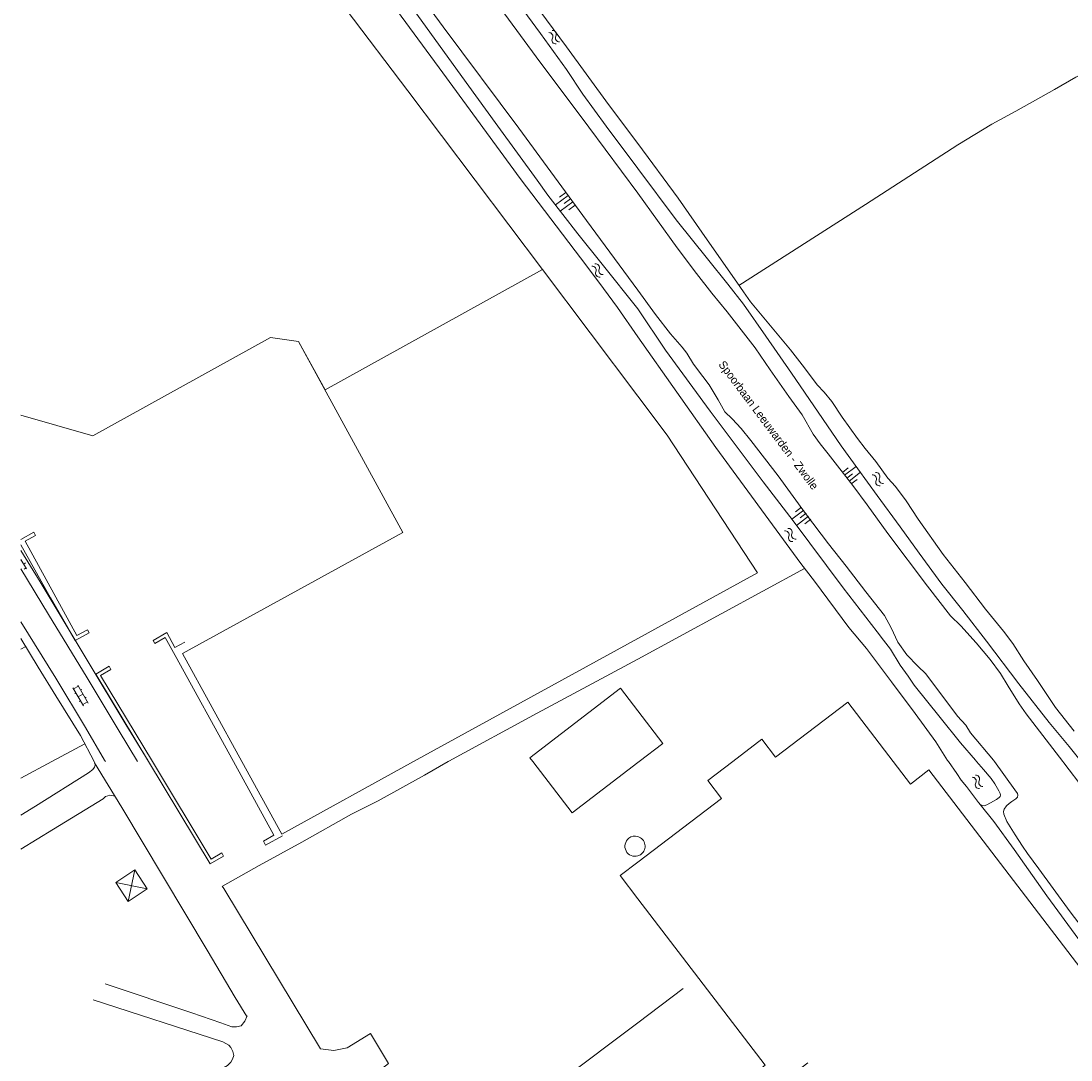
# Model space of a CAD drawing. Header units: metres. Extents: x 195864 to 198202, y 543264 to 544906.
# Tile 39 of 79: x 195864 to 196096, y 544434 to 544664. Entities that reach past the tile are written whole.
import ezdxf

# ---------------------------------------------------------------- set-up
doc = ezdxf.new("R2010")
doc.units = ezdxf.units.M
doc.header["$MEASUREMENT"] = 0
for name, color, linetype, lineweight in [('Level 11', 7, 'Continuous', 0), ('Level 12', 7, 'Continuous', 0), ('Level 19', 7, 'Continuous', 0), ('Level 20', 7, 'Continuous', 0), ('Level 26', 7, 'Continuous', 0), ('Level 28', 7, 'Continuous', 0), ('Level 29', 7, 'Continuous', 0), ('Level 34', 7, 'Continuous', 0), ('Level 41', 7, 'Continuous', 0), ('Level 43', 7, 'Continuous', 0), ('Level 44', 7, 'Continuous', 0), ('Level 55', 7, 'Continuous', 0)]:
    doc.layers.add(name, color=color, linetype=linetype, lineweight=lineweight)
doc.styles.add('Style-CHAR_FAST_FONT', font='CHAR_FAST_FONT.shx')

# ---------------------------------------------------------------- blocks, each defined once
blk = doc.blocks.new('HM')
at = {"layer": 'Level 44', "color": 7, "linetype": 'Continuous', "lineweight": 0}
for p, q in [((0, 4), (4, 0)), ((0, 0), (4, 4)), ((0, 0), (0, 4)), ((0, 4), (4, 4)), ((4, 4), (4, 0)), ((4, 0), (0, 0))]:
    blk.add_line(p, q, dxfattribs=at)
blk = doc.blocks.new('TA')
at = {"layer": 'Level 43', "color": 7, "linetype": 'Continuous', "lineweight": 0}
for p, q in [((0, 0), (0, -0.5)), ((0.25, 0), (0.25, -1)), ((0.5, 0), (0.5, -0.5)), ((-0.5, 0), (-0.5, -0.5)), ((-0.25, 0), (-0.25, -1))]:
    blk.add_line(p, q, dxfattribs=at)
blk = doc.blocks.new('WA_4')
at = {"layer": 'Level 43', "color": 7, "linetype": 'Continuous', "lineweight": 0, "extrusion": (0, 0, -1)}
for centre in [(-0.75, 0.05), (-0.75, -0.85)]:
    blk.add_arc(centre, 0.85, 28.0724, 151.9274, dxfattribs=at)
at = {"layer": 'Level 43', "color": 7, "linetype": 'Continuous', "lineweight": 0}
for centre in [(2.25, 0.85), (2.25, -0.05)]:
    blk.add_arc(centre, 0.85, 208.0726, 331.9276, dxfattribs=at)
blk = doc.blocks.new('WA_5')
at = {"layer": 'Level 43', "color": 7, "linetype": 'Continuous', "lineweight": 0, "extrusion": (0, 0, -1)}
for centre in [(-0.75, 0.05), (-0.75, -0.85)]:
    blk.add_arc(centre, 0.85, 28.0725, 151.9275, dxfattribs=at)
at = {"layer": 'Level 43', "color": 7, "linetype": 'Continuous', "lineweight": 0}
for centre in [(2.25, 0.85), (2.25, -0.05)]:
    blk.add_arc(centre, 0.85, 208.0725, 331.9275, dxfattribs=at)
blk = doc.blocks.new('OV2')
at = {"layer": 'Level 41', "color": 7, "linetype": 'Continuous', "lineweight": 0}
for p, q in [((0, 0.99), (0.3, 0.99)), ((0.3, -2.31), (0.3, 2.29)), ((0.3, 1.99), (1.5, 1.99)), ((1.5, -2.31), (1.5, 2.29)), ((1.8, 0.99), (1.5, 0.99)), ((0, -1.01), (0.3, -1.01)), ((0.3, -0.01), (1.5, -0.01)), ((0.3, -2.01), (1.5, -2.01)), ((1.8, -1.01), (1.5, -1.01))]:
    blk.add_line(p, q, dxfattribs=at)
blk = doc.blocks.new('WA_71')
at = {"layer": 'Level 43', "color": 7, "linetype": 'Continuous', "lineweight": 0, "extrusion": (0, 0, -1)}
for centre in [(-0.75, 0.05), (-0.75, -0.85)]:
    blk.add_arc(centre, 0.85, 28.0725, 151.9276, dxfattribs=at)
at = {"layer": 'Level 43', "color": 7, "linetype": 'Continuous', "lineweight": 0}
for centre in [(2.25, 0.85), (2.25, -0.05)]:
    blk.add_arc(centre, 0.85, 208.0724, 331.9275, dxfattribs=at)
blk = doc.blocks.new('WA_89')
at = {"layer": 'Level 43', "color": 7, "linetype": 'Continuous', "lineweight": 0, "extrusion": (0, 0, -1)}
for centre in [(-0.75, 0.05), (-0.75, -0.85)]:
    blk.add_arc(centre, 0.85, 28.0726, 151.9277, dxfattribs=at)
at = {"layer": 'Level 43', "color": 7, "linetype": 'Continuous', "lineweight": 0}
for centre in [(2.25, 0.85), (2.25, -0.05)]:
    blk.add_arc(centre, 0.85, 208.0723, 331.9274, dxfattribs=at)
blk = doc.blocks.new('WA_49')
at = {"layer": 'Level 43', "color": 7, "linetype": 'Continuous', "lineweight": 0, "extrusion": (0, 0, -1)}
for centre in [(-0.75, 0.05), (-0.75, -0.85)]:
    blk.add_arc(centre, 0.85, 28.0724, 151.9275, dxfattribs=at)
at = {"layer": 'Level 43', "color": 7, "linetype": 'Continuous', "lineweight": 0}
for centre in [(2.25, 0.85), (2.25, -0.05)]:
    blk.add_arc(centre, 0.85, 208.0725, 331.9275, dxfattribs=at)

msp = doc.modelspace()

# ---------------------------------------------------------------- linework, layer by layer
at = {"layer": 'Level 11', "color": 7, "linetype": 'Continuous', "lineweight": 13}
for p, q in [((195930.9, 544582.12), (195978.92, 544608.7)), ((195978.92, 544608.7), (196000, 544580.7)), ((195925, 544592.78), (195948.09, 544550.61)), ((196000, 544580.7), (196006.49, 544572.08)), ((196026.39, 544541.72), (196006.49, 544572.08)), ((196000, 544527.22), (196026.39, 544541.72)), ((195950.45, 544500), (196000, 544527.22)), ((195912.5, 544500), (195921.3, 544483.98)), ((195921.3, 544483.98), (195950.45, 544500)), ((196000, 544477.79), (195996.11, 544474.82)), ((195996.11, 544474.82), (196000, 544469.72)), ((196000, 544469.72), (196009.88, 544456.79))]:
    msp.add_line(p, q, dxfattribs=at)
at = {"layer": 'Level 11', "color": 7, "linetype": 'Continuous', "lineweight": 13, "flags": 128}
for points in [[(195978.92, 544608.7), (195949.15, 544648.18), (195908.3, 544702.18), (195878.25, 544742.01)], [(195863.71, 544576.53), (195879.58, 544571.95), (195918.82, 544593.66), (195925, 544592.78)], [(195948.09, 544550.61), (195899.39, 544523.88), (195912.5, 544500)], [(196056.42, 544500), (196046.36, 544513.16), (196030.43, 544500.99), (196027.41, 544504.94), (196020.94, 544500)], [(196020.94, 544500), (196015.45, 544495.8), (196018.45, 544491.88), (196000, 544477.79)], [(196111.74, 544436.09), (196064.31, 544498.17), (196060.21, 544495.04), (196056.42, 544500)], [(196009.88, 544456.79), (196028.12, 544432.92), (196025.66, 544431.04), (196028.88, 544426.83), (196037.52, 544433.43)]]:
    msp.add_lwpolyline(points, dxfattribs=at)
at = {"layer": 'Level 12', "color": 7, "linetype": 'Continuous', "lineweight": 13}
for p, q in [((195996.17, 544516.22), (195976.14, 544500.85)), ((195996.17, 544516.22), (196000, 544511.23)), ((196000, 544511.23), (196005.53, 544504.02)), ((196005.53, 544504.02), (196000.29, 544500)), ((195976.14, 544500.85), (195976.79, 544500)), ((195976.79, 544500), (195985.49, 544488.65)), ((196000, 544499.78), (195985.49, 544488.65)), ((196000.29, 544500), (196000, 544499.78))]:
    msp.add_line(p, q, dxfattribs=at)
at = {"layer": 'Level 12', "color": 7, "linetype": 'Continuous', "lineweight": 13, "extrusion": (0, 0, -1)}
for radius, start, end in [(2.22, 253.0094, 53.0302), (2.23, 232.2608, 253.0132)]:
    msp.add_arc((-195999.35, 544481.29), radius, start, end, dxfattribs=at)
at = {"layer": 'Level 12', "color": 7, "linetype": 'Continuous', "lineweight": 13}
for radius, start, end in [(2.23, 73.6747, 127.7455), (2.22, 306.9875, 73.6711)]:
    msp.add_arc((195999.37, 544481.31), radius, start, end, dxfattribs=at)
at = {"layer": 'Level 19', "color": 7, "linetype": 'Continuous', "lineweight": 0, "flags": 128}
for points in [[(196000, 544600), (195992.08, 544609.88), (195986.75, 544616.59), (195980.07, 544625.15), (195977.78, 544628.43), (195969.09, 544640.38), (195962.06, 544650.02), (195951.15, 544665.09), (195938.11, 544682.59), (195927.03, 544697.44), (195915.1, 544713.27), (195901.67, 544731.2), (195890.99, 544745.58), (195877.82, 544763.79), (195867.97, 544777.38), (195863.71, 544783.19)], [(195863.71, 544776.86), (195874.74, 544761.82), (195897, 544732.13), (195917.76, 544704.71), (195939.49, 544675.88), (195956.9, 544652.17), (195974.02, 544628.79), (195988.72, 544609.47), (195992.43, 544604.53), (195995.47, 544600.3), (196000, 544593.82)], [(195946.89, 544708.39), (195951.81, 544701.58), (195958.58, 544692.46), (195964.05, 544685.09), (195969.48, 544677.87), (195974.14, 544671.57), (195984.21, 544657.93), (195993.49, 544645.2), (196000, 544636.57)], [(195970.9, 544671.22), (195978.5, 544660.87), (195984.23, 544652.89), (195987.84, 544647.44), (195992.99, 544640.41), (196000, 544631.01)], [(196000, 544636.57), (196008.87, 544624.5), (196015.33, 544615.25), (196021.84, 544605.91), (196023.33, 544603.79), (196024.9, 544601.58), (196030.41, 544594.93), (196033.74, 544590.98), (196036.8, 544587), (196039.61, 544583.25), (196041.13, 544581.59), (196042.87, 544579.55), (196045.1, 544576.09), (196048.49, 544571.35), (196050.19, 544569.14), (196052.54, 544566.28), (196055.22, 544562.63), (196056.94, 544560.74), (196059.29, 544557.64), (196061.95, 544553.58), (196067.47, 544545.75), (196072.3, 544539.54), (196076.8, 544533.7), (196080.77, 544528.84), (196082.82, 544526.1), (196085.23, 544522.27), (196088.29, 544517.95), (196090.16, 544515.04), (196092.24, 544511.95), (196096.41, 544506.71)], [(196000, 544631.01), (196008.46, 544619.7), (196015.34, 544611.05), (196019.89, 544605.46), (196023.3, 544601.04), (196028.27, 544593.96), (196033.91, 544585.8), (196039.84, 544577.18), (196044.88, 544569.79), (196048.62, 544564.7), (196052.83, 544558.76), (196057.91, 544551.9), (196062.14, 544546.03), (196067.15, 544539.17), (196071.8, 544533.36), (196076.99, 544526.63), (196084.19, 544517.21), (196090.89, 544508.64), (196095.29, 544503.3), (196097.94, 544500)], [(196074.84, 544500), (196074.56, 544500.32), (196071.26, 544504.12), (196066.81, 544509.71), (196061.02, 544516.92), (196059.68, 544518.88), (196057.95, 544521.34), (196055.8, 544524.82), (196054.28, 544526.84), (196052.84, 544528.67), (196045.36, 544538.36), (196034.27, 544553.17), (196027.67, 544561.84), (196015.96, 544577.4), (196006.09, 544590.92), (196000, 544600)], [(196000, 544593.82), (196017.18, 544569.41), (196028.95, 544553.38), (196035.96, 544543.76), (196039.02, 544539.88), (196046.58, 544529.65), (196050.47, 544524.98), (196056.04, 544517.65), (196061.25, 544510.61), (196065.8, 544504.35), (196068.4, 544500.27), (196068.59, 544500)], [(196068.59, 544500), (196070.45, 544497.37), (196071.45, 544495.89), (196072.59, 544494.53), (196074.33, 544492.18), (196075.21, 544490.98), (196075.71, 544490.44), (196076.47, 544490.22), (196077.11, 544490.48), (196078.59, 544491.26), (196079.25, 544491.62), (196079.55, 544491.88), (196079.81, 544492.08), (196080.03, 544492.3), (196080.13, 544492.62), (196080.03, 544492.94), (196079.71, 544493.56), (196078.83, 544495.06), (196078.07, 544496.26), (196076.36, 544498.28), (196074.84, 544500)]]:
    msp.add_lwpolyline(points, dxfattribs=at)
at = {"layer": 'Level 20', "color": 7, "linetype": 'Continuous', "lineweight": 0, "flags": 128}
for points in [[(195863.71, 544807.64), (195867.72, 544802.29), (195887.79, 544775.47), (195901.55, 544757.28), (195917.52, 544736.23), (195928.93, 544720.88), (195943.73, 544701.32), (195955.95, 544684.9), (195967.96, 544668.77), (195977.51, 544655.68), (195989.15, 544640.18), (196000, 544625.57)], [(195863.71, 544789.16), (195875.43, 544773.05), (195897.03, 544743.61), (195916.34, 544717.38), (195937.98, 544688.21), (195956.96, 544662.33), (195973.67, 544639.97), (195988.65, 544619.55), (196000, 544604.18)], [(196000, 544625.57), (196008.67, 544613.52), (196012.94, 544607.81), (196016.33, 544603.46), (196019.72, 544599.36), (196025.89, 544591.39), (196029.23, 544586.56), (196033.38, 544580.67), (196036.27, 544576.59), (196038.73, 544572.36), (196040.25, 544570.18), (196042.05, 544568.02), (196047.48, 544560.99), (196050.67, 544556.71), (196055.2, 544550.4), (196063.98, 544538.77), (196069.06, 544532.21), (196071.33, 544529.98), (196074.74, 544526.23), (196077.82, 544522.53), (196080.12, 544519.45), (196081.77, 544516.67), (196084.23, 544512.74), (196085.75, 544510.55), (196093.9, 544500)], [(196000, 544604.18), (196003.92, 544598.75), (196007.21, 544594.53), (196009.81, 544591.52), (196010.82, 544590.26), (196012.29, 544587.77), (196014.37, 544585.09), (196015.78, 544583.25), (196017.71, 544579.94), (196019.24, 544577.28), (196020.8, 544575.74), (196022.79, 544573.58), (196024.94, 544570.95), (196031.01, 544563.1), (196037.06, 544554.82), (196042.14, 544548.14), (196046.04, 544543.15), (196050.36, 544537.48), (196054.46, 544532.24), (196055.93, 544529.55), (196057.39, 544526.39), (196059.39, 544523.58), (196061.86, 544521.1), (196063.6, 544519.36), (196070.58, 544510.07), (196072.42, 544508.06), (196073.49, 544506.34), (196078.54, 544500.3), (196078.75, 544500)], [(196078.75, 544500), (196083.27, 544493.73), (196083.83, 544492.93), (196083.95, 544492.55), (196083.83, 544492.11), (196083.47, 544491.75), (196082.63, 544491.21), (196081.99, 544490.73), (196081.41, 544490.2), (196080.95, 544489.46), (196080.76, 544488.98), (196080.84, 544488.4), (196081.5, 544486.8), (196083.32, 544483.85), (196084.93, 544481.33), (196086.09, 544479.69), (196088.61, 544476.29), (196095.49, 544466.84), (196102.7, 544457.37), (196111.63, 544445.74), (196118.94, 544436.13), (196119.91, 544434.89)], [(196093.9, 544500), (196094.1, 544499.74), (196098.59, 544493.82)]]:
    msp.add_lwpolyline(points, dxfattribs=at)
at = {"layer": 'Level 26', "color": 7, "linetype": 'Continuous', "lineweight": 0, "flags": 128}
msp.add_lwpolyline([(195908.51, 544471.95), (195929.9, 544436.56), (195932.8, 544436.15), (195935.78, 544436.75), (195940.92, 544439.91), (195944.87, 544433.34), (195939.96, 544429.51), (195938.49, 544426.76), (195938.24, 544423.76), (195939.41, 544420.97), (195965.79, 544377.4), (195973.5, 544364.43), (195975.82, 544361.61), (196000, 544342.16)], dxfattribs=at)
at = {"layer": 'Level 28', "color": 7, "linetype": 'Continuous', "lineweight": 0}
for p, q in [((196000, 544522.65), (196036.82, 544542.67)), ((195870.51, 544500), (195877.81, 544503.95))]:
    msp.add_line(p, q, dxfattribs=at)
at = {"layer": 'Level 28', "color": 7, "linetype": 'Continuous', "lineweight": 0, "flags": 128}
for points in [[(196022.33, 544605.21), (196050.27, 544623.08), (196070.7, 544636.25), (196078.21, 544640.79), (196083.51, 544643.71), (196092.02, 544648.46), (196096.73, 544651.2), (196111.16, 544658.19)], [(195863.71, 544524.85), (195864.76, 544525.43)], [(195958.07, 544500), (195958.21, 544500.08), (195977.73, 544510.69), (196000, 544522.65)], [(195863.71, 544496.32), (195870.51, 544500)], [(195908.21, 544472.45), (195916.32, 544477.04), (195925.77, 544482.22), (195936.74, 544488.41), (195942.59, 544491.35), (195952.84, 544497), (195958.07, 544500)], [(196075.64, 544490.51), (196078.62, 544486.8), (196083.13, 544480.61), (196090.36, 544470.34), (196097.43, 544460.68), (196102.42, 544453.59), (196107.33, 544447.03), (196112.14, 544440.04), (196116.79, 544433.02), (196120.42, 544427.33), (196123.62, 544421.97), (196126.23, 544417.31)]]:
    msp.add_lwpolyline(points, dxfattribs=at)
at = {"layer": 'Level 29', "color": 7, "linetype": 'Continuous', "lineweight": 0}
for p, q in [((195875.66, 544526.75), (195878.78, 544528.44)), ((195897.75, 544523.46), (195910.65, 544500)), ((195908.19, 544472.48), (195908.51, 544471.95)), ((196000, 544442.32), (196009.97, 544449.86))]:
    msp.add_line(p, q, dxfattribs=at)
at = {"layer": 'Level 29', "color": 7, "linetype": 'Continuous', "lineweight": 0, "flags": 128}
for points in [[(195878.78, 544528.44), (195878.39, 544529.13), (195876.06, 544527.86), (195864.6, 544548.68), (195866.94, 544549.97), (195866.55, 544550.66), (195863.71, 544549.1)], [(195863.71, 544547.92), (195870.25, 544536.15), (195875.66, 544526.75)], [(195899.88, 544526.4), (195897.68, 544525.21), (195895.91, 544528.5), (195892.88, 544526.75), (195893.27, 544526.08), (195895.57, 544527.39), (195897.75, 544523.46)], [(195863.71, 544527.23), (195867.47, 544520.84), (195871.41, 544514.54), (195876.87, 544505.76), (195879.84, 544500)], [(195891.86, 544500), (195880.25, 544519.29), (195883.18, 544521.05), (195883.59, 544520.36), (195881.3, 544518.99), (195892.77, 544500)], [(195863.71, 544488.14), (195866.95, 544490.16), (195878.62, 544497.54), (195879.56, 544498.22), (195879.94, 544498.76), (195880.14, 544499.47)], [(195879.84, 544500), (195879.96, 544499.76), (195886.01, 544489.89), (195895.18, 544474.49), (195904.85, 544458.34), (195911.05, 544447.91), (195913.62, 544443.69)], [(195908.46, 544479.14), (195905.48, 544477.39), (195891.86, 544500)], [(195892.77, 544500), (195905.76, 544478.48), (195908.05, 544479.84), (195908.46, 544479.14)], [(195910.65, 544500), (195919.58, 544483.76), (195917.26, 544482.43), (195917.76, 544481.55), (195921.48, 544483.61)], [(195863.71, 544480.64), (195870.92, 544485.07), (195881.83, 544491.81), (195882.37, 544492.27), (195882.89, 544492.47), (195883.23, 544492.57), (195883.77, 544492.53), (195884.51, 544492.33)], [(195882.3, 544450.9), (195901.44, 544444.51), (195907.88, 544442.3), (195910.3, 544441.41), (195911.3, 544441.39), (195912.34, 544441.63), (195913.14, 544442.63), (195913.68, 544443.83)], [(195879.65, 544447.36), (195908.29, 544438.06), (195908.99, 544437.73), (195909.59, 544437.33), (195910.09, 544436.83), (195910.49, 544435.97), (195910.71, 544435.07), (195910.45, 544434.29), (195910.1, 544433.63), (195909.34, 544432.87), (195905.8, 544430.78), (195892.86, 544423.04), (195883.07, 544416.98)], [(196000, 544442.32), (195982.79, 544429.38), (196000, 544406.48)]]:
    msp.add_lwpolyline(points, dxfattribs=at)
at = {"layer": 'Level 55', "color": 7, "linetype": 'Continuous', "lineweight": 0}
for p, q in [((195864.95, 544542.58), (195863.71, 544544.64)), ((195863.79, 544544.51), (195863.71, 544544.46)), ((195864.3, 544543.65), (195864.73, 544543.91)), ((195864.82, 544542.79), (195864.39, 544542.54))]:
    msp.add_line(p, q, dxfattribs=at)
at = {"layer": 'Level 55', "color": 7, "linetype": 'Continuous', "lineweight": 13, "flags": 128}
msp.add_lwpolyline([(195863.71, 544576.53), (195879.58, 544571.95), (195918.82, 544593.66), (195925, 544592.78), (195930.9, 544582.12), (195978.92, 544608.7)], dxfattribs=at)
at = {"layer": 'Level 55', "color": 7, "linetype": 'Continuous', "lineweight": 0, "flags": 128}
for points in [[(195863.71, 544546.62), (195867.92, 544539.69), (195878.57, 544522.05), (195886.87, 544508.16), (195891.78, 544500.14), (195891.86, 544500)], [(195863.71, 544542.62), (195869.78, 544532.48), (195878.31, 544518.47), (195885.4, 544506.71), (195889.44, 544500.03), (195889.45, 544500)], [(195863.71, 544530.89), (195871.43, 544518.41), (195877.94, 544507.54), (195882.17, 544500.35), (195882.38, 544500)], [(195863.71, 544527.23), (195867.47, 544520.84), (195871.41, 544514.54), (195876.87, 544505.76), (195879.84, 544500)]]:
    msp.add_lwpolyline(points, dxfattribs=at)

# ---------------------------------------------------------------- block references
at = {"layer": 'Level 41', "color": 7, "linetype": 'Continuous', "lineweight": 0, "xscale": 0.9999994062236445, "yscale": 0.9999994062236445, "zscale": 0.9999994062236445, "rotation": 30.01819801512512}
msp.add_blockref('OV2', (195876.08, 544514.18), dxfattribs=at)
at = {"layer": 'Level 43', "color": 7, "linetype": 'Continuous', "lineweight": 0}
for name, p, xscale, yscale, zscale, rotation in [('WA_4', (195980.67, 544661.29), 0.9999987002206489, 0.9999987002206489, 0.9999987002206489, 303.3857846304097), ('TA', (195985.13, 544624.34), 3.493398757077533, 3.493398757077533, 3.493398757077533, 306.256465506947), ('WA_5', (195990.16, 544609.69), 1.00000053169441, 1.00000053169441, 1.00000053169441, 307.9322676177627), ('TA', (196046.16, 544562.62), 3.212148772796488, 3.212148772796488, 3.212148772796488, 127.42286080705), ('WA_49', (196052.11, 544563.6), 0.9999985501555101, 0.9999985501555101, 0.9999985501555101, 306.0555810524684), ('TA', (196037.18, 544554.86), 3.336802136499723, 3.336802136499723, 3.336802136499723, 306.9110921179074), ('WA_89', (196032.74, 544551.23), 1.000000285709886, 1.000000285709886, 1.000000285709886, 308.3624648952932), ('WA_71', (196074.19, 544496.78), 0.9999989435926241, 0.9999989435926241, 0.9999989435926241, 303.5034432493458)]:
    msp.add_blockref(name, p, dxfattribs=dict(at, xscale=xscale, yscale=yscale, zscale=zscale, rotation=rotation))
at = {"layer": 'Level 44', "color": 7, "linetype": 'Continuous', "lineweight": 0, "xscale": 1.25854895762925, "yscale": 1.25854895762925, "zscale": 1.25854895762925, "rotation": 303.5606562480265}
msp.add_blockref('HM', (195884.64, 544473.29), dxfattribs=at)

# ---------------------------------------------------------------- texts
at = {"layer": 'Level 34', "color": 7, "linetype": 'Continuous', "lineweight": 13, "style": 'Style-CHAR_FAST_FONT'}
msp.add_text('Spoorbaan Leeuwarden - Zwolle', height=1.8, rotation=306.8699, dxfattribs=at).set_placement((196017.7, 544587.71))

doc.saveas('drawing.dxf')
